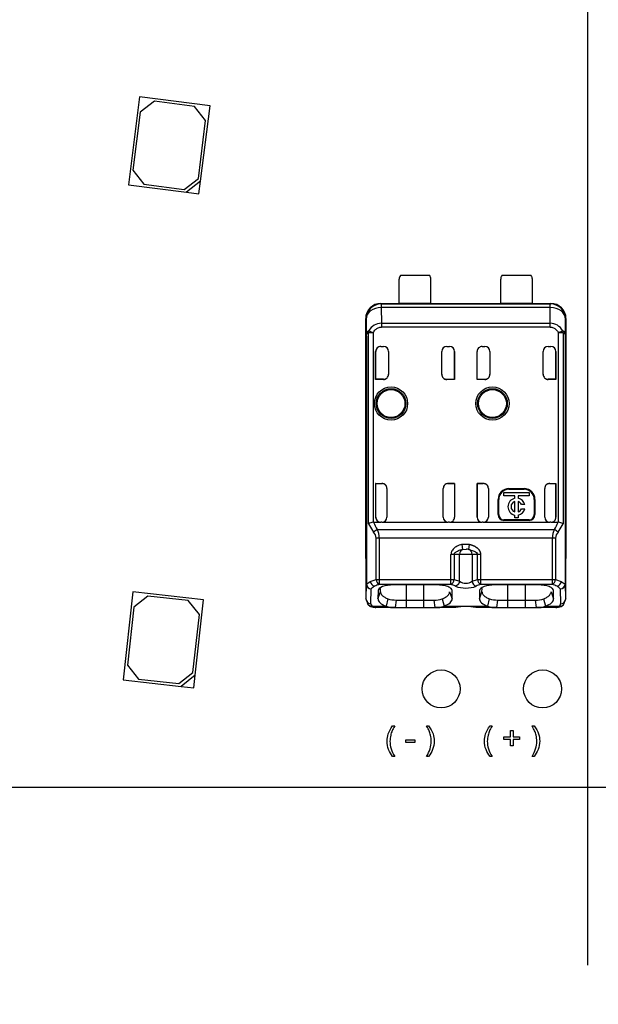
# Model space of a CAD drawing. Header units: millimetres. Extents: x 16 to 406, y 13 to 285.
# Tile 3 of 11: x 126 to 138, y 105 to 124. Entities that reach past the tile are written whole.
import ezdxf
from ezdxf.enums import TextEntityAlignment as Align
from ezdxf.lldxf.tags import DXFTag

# ---------------------------------------------------------------- set-up
doc = ezdxf.new("R2010")
doc.units = ezdxf.units.MM
for name, color, linetype in [('4010-411-12610_S', 7, 'Continuous'), ('Default', 7, 'Continuous'), ('LED_2835', 7, 'Continuous'), ('PCB_RDLED_315_EM', 7, 'Continuous')]:
    doc.layers.add(name, color=color, linetype=linetype)
doc.styles.add('SEACAD_Arial', font='arial.ttf')
tags = doc.linetypes.add('CENTER2', pattern=[28.575, 19.05, -3.175, 3.175, -3.175]).pattern_tags.tags
tags[10:11] = [DXFTag(74, 4), DXFTag(75, 0), DXFTag(340, '0'), DXFTag(46, 0.0), DXFTag(50, 0.0), DXFTag(44, 0.0), DXFTag(45, 0.0)]
tags[8:9] = [DXFTag(74, 4), DXFTag(75, 0), DXFTag(340, '0'), DXFTag(46, 0.0), DXFTag(50, 0.0), DXFTag(44, 0.0), DXFTag(45, 0.0)]
tags[6:7] = [DXFTag(74, 4), DXFTag(75, 0), DXFTag(340, '0'), DXFTag(46, 0.0), DXFTag(50, 0.0), DXFTag(44, 0.0), DXFTag(45, 0.0)]
tags[4:5] = [DXFTag(74, 4), DXFTag(75, 0), DXFTag(340, '0'), DXFTag(46, 0.0), DXFTag(50, 0.0), DXFTag(44, 0.0), DXFTag(45, 0.0)]
doc.dimstyles.new('ISO', dxfattribs={"dimtxt": 3.5, "dimasz": 3.5, "dimexe": 1.75, "dimexo": 0, "dimgap": 0.875, "dimtad": 1, "dimlfac": 2, "dimtxsty": 'SEACAD_Arial', "dimblk1": '_SE_FILLED', "dimblk2": '_SE_FILLED', "dimsah": 1, "dimcen": 1.75, "dimadec": 0, "dimazin": 0, "dimtfac": 0.5, "dimtdec": 3, "dimtmove": 0, "dimatfit": 3, "dimfxl": 1, "dimarcsym": 0})

# ---------------------------------------------------------------- blocks, each defined once
blk = doc.blocks.new('SEANNOT_GROUP6')
at = {"layer": 'Default', "color": 7, "linetype": 'CENTER2'}
blk.add_line((137.472, 268.361), (137.472, 105.461), dxfattribs=at)
blk = doc.blocks.new('SE1')
at = {"layer": '4010-411-12610_S', "color": 7, "linetype": 'Continuous'}
for p, q in [((134.359, 119.061), (133.784, 119.061)), ((136.359, 119.061), (135.784, 119.061)), ((133.759, 118.509), (133.759, 118.986)), ((134.384, 118.509), (134.384, 118.986)), ((135.759, 118.509), (135.759, 118.986)), ((136.384, 118.509), (136.384, 118.986)), ((133.397, 118.511), (133.759, 118.511)), ((133.397, 118.511), (133.397, 118.503)), ((133.404, 118.503), (133.397, 118.503)), ((133.405, 118.502), (133.404, 118.503)), ((133.405, 118.502), (133.405, 118.432)), ((133.405, 118.502), (136.738, 118.502)), ((134.384, 118.509), (133.759, 118.509)), ((134.384, 118.511), (135.759, 118.511)), ((136.384, 118.509), (135.759, 118.509)), ((136.384, 118.511), (136.747, 118.511)), ((136.739, 118.503), (136.738, 118.502)), ((136.738, 118.432), (136.738, 118.502)), ((136.739, 118.503), (136.747, 118.503)), ((136.747, 118.511), (136.747, 118.503)), ((133.405, 118.432), (133.408, 118.121)), ((136.738, 118.432), (133.405, 118.432)), ((136.735, 118.121), (136.738, 118.432)), ((133.097, 118.211), (133.097, 113.486)), ((133.105, 118.202), (133.097, 118.211)), ((133.105, 118.202), (133.108, 117.867)), ((133.408, 118.121), (133.408, 118.044)), ((133.408, 118.121), (136.735, 118.121)), ((136.735, 118.044), (136.735, 118.121)), ((137.035, 117.867), (137.038, 118.202)), ((137.047, 118.211), (137.038, 118.202)), ((137.047, 118.211), (137.047, 113.486)), ((133.154, 114.162), (133.154, 117.931)), ((133.244, 117.931), (133.154, 117.931)), ((133.161, 117.973), (133.166, 117.971)), ((133.166, 117.971), (133.244, 117.931)), ((133.244, 117.931), (133.244, 114.193)), ((136.735, 118.044), (133.408, 118.044)), ((136.982, 117.973), (136.9, 117.931)), ((136.989, 117.931), (136.9, 117.931)), ((136.9, 114.193), (136.9, 117.931)), ((136.989, 117.931), (136.989, 114.164)), ((133.108, 112.972), (133.108, 117.867)), ((133.111, 117.867), (133.108, 117.867)), ((133.111, 117.867), (133.111, 112.972)), ((137.035, 117.867), (137.032, 117.867)), ((137.032, 117.867), (137.032, 112.972)), ((137.035, 117.867), (137.035, 112.972)), ((133.294, 117.011), (133.294, 117.561)), ((133.295, 117.561), (133.294, 117.561)), ((133.295, 117.014), (133.295, 117.561)), ((133.394, 117.661), (133.447, 117.661)), ((133.547, 117.561), (133.547, 117.111)), ((134.597, 117.111), (134.597, 117.561)), ((134.697, 117.661), (134.749, 117.661)), ((134.849, 117.561), (134.849, 117.011)), ((134.849, 117.014), (134.849, 117.561)), ((134.849, 117.561), (134.849, 117.561)), ((135.294, 117.011), (135.294, 117.561)), ((135.295, 117.561), (135.294, 117.561)), ((135.295, 117.014), (135.295, 117.561)), ((135.394, 117.661), (135.447, 117.661)), ((135.547, 117.561), (135.547, 117.111)), ((136.597, 117.111), (136.597, 117.561)), ((136.697, 117.661), (136.749, 117.661)), ((136.849, 117.561), (136.849, 117.011)), ((136.849, 117.014), (136.849, 117.561)), ((136.849, 117.561), (136.849, 117.561)), ((133.295, 117.014), (133.294, 117.011)), ((133.447, 117.011), (133.294, 117.011)), ((133.447, 117.014), (133.295, 117.014)), ((133.447, 117.011), (133.447, 117.014)), ((134.697, 117.014), (134.849, 117.014)), ((134.697, 117.014), (134.697, 117.011)), ((134.849, 117.011), (134.697, 117.011)), ((134.849, 117.014), (134.849, 117.011)), ((135.295, 117.014), (135.294, 117.011)), ((135.447, 117.011), (135.294, 117.011)), ((135.295, 117.014), (135.447, 117.014)), ((135.447, 117.011), (135.447, 117.014)), ((136.849, 117.014), (136.697, 117.014)), ((136.697, 117.014), (136.697, 117.011)), ((136.849, 117.011), (136.697, 117.011)), ((136.849, 117.014), (136.849, 117.011)), ((133.294, 114.961), (133.294, 114.294)), ((133.294, 114.961), (133.417, 114.961)), ((133.295, 114.957), (133.294, 114.961)), ((133.295, 114.957), (133.42, 114.957)), ((133.295, 114.294), (133.295, 114.957)), ((133.42, 114.957), (133.417, 114.961)), ((133.517, 114.86), (133.517, 114.294)), ((134.627, 114.294), (134.627, 114.86)), ((134.723, 114.957), (134.727, 114.961)), ((134.849, 114.957), (134.723, 114.957)), ((134.727, 114.961), (134.849, 114.961)), ((134.849, 114.961), (134.849, 114.294)), ((134.849, 114.957), (134.849, 114.961)), ((134.849, 114.957), (134.849, 114.294)), ((135.294, 114.961), (135.294, 114.294)), ((135.294, 114.961), (135.417, 114.961)), ((135.295, 114.957), (135.294, 114.961)), ((135.42, 114.957), (135.295, 114.957)), ((135.295, 114.294), (135.295, 114.957)), ((135.42, 114.957), (135.417, 114.961)), ((135.517, 114.86), (135.517, 114.294)), ((135.824, 114.718), (135.824, 114.784)), ((135.824, 114.784), (136.318, 114.784)), ((135.922, 114.857), (136.222, 114.857)), ((135.922, 114.857), (135.922, 114.844)), ((135.922, 114.844), (136.222, 114.844)), ((136.222, 114.844), (136.222, 114.857)), ((136.318, 114.784), (136.318, 114.718)), ((136.627, 114.294), (136.627, 114.86)), ((136.723, 114.957), (136.727, 114.961)), ((136.723, 114.957), (136.849, 114.957)), ((136.727, 114.961), (136.849, 114.961)), ((136.849, 114.961), (136.849, 114.294)), ((136.849, 114.957), (136.849, 114.961)), ((136.849, 114.294), (136.849, 114.957)), ((135.708, 114.344), (135.708, 114.644)), ((135.722, 114.644), (135.708, 114.644)), ((135.722, 114.344), (135.722, 114.644)), ((136.037, 114.718), (135.824, 114.718)), ((136.037, 114.667), (136.037, 114.718)), ((136.037, 114.398), (136.037, 114.605)), ((136.318, 114.718), (136.104, 114.718)), ((136.104, 114.718), (136.104, 114.667)), ((136.104, 114.605), (136.104, 114.398)), ((136.435, 114.644), (136.422, 114.644)), ((136.422, 114.644), (136.422, 114.344)), ((136.435, 114.644), (136.435, 114.344)), ((136.234, 114.543), (136.171, 114.543)), ((136.171, 114.46), (136.234, 114.46)), ((133.294, 114.294), (133.295, 114.294)), ((134.849, 114.294), (134.849, 114.294)), ((135.294, 114.294), (135.295, 114.294)), ((135.708, 114.344), (135.722, 114.344)), ((136.322, 114.244), (135.822, 114.244)), ((135.822, 114.244), (135.822, 114.231)), ((136.322, 114.231), (135.822, 114.231)), ((136.037, 114.284), (136.037, 114.336)), ((136.104, 114.284), (136.037, 114.284)), ((136.104, 114.336), (136.104, 114.284)), ((136.322, 114.231), (136.322, 114.244)), ((136.422, 114.344), (136.435, 114.344)), ((136.849, 114.294), (136.849, 114.294)), ((133.154, 114.162), (133.254, 113.996)), ((133.253, 114.194), (133.394, 114.194)), ((133.325, 114.052), (136.818, 114.052)), ((133.417, 114.194), (133.394, 114.194)), ((133.417, 114.194), (134.727, 114.194)), ((134.749, 114.194), (134.727, 114.194)), ((134.749, 114.194), (135.394, 114.194)), ((135.417, 114.194), (135.394, 114.194)), ((135.417, 114.194), (136.727, 114.194)), ((136.749, 114.194), (136.727, 114.194)), ((136.749, 114.194), (136.891, 114.194)), ((136.89, 113.996), (136.989, 114.164)), ((136.9, 114.193), (136.891, 114.194)), ((133.301, 113.063), (133.301, 113.882)), ((133.364, 113.882), (133.301, 113.882)), ((136.779, 113.882), (133.364, 113.882)), ((133.364, 113.882), (133.364, 113.063)), ((136.842, 113.882), (136.779, 113.882)), ((136.779, 113.063), (136.779, 113.882)), ((136.842, 113.882), (136.842, 113.063)), ((135.143, 113.757), (135.001, 113.757)), ((135.016, 113.659), (135.001, 113.757)), ((135.016, 113.659), (135.078, 113.661)), ((135.078, 113.661), (135.086, 113.661)), ((135.128, 113.659), (135.143, 113.757)), ((135.128, 113.659), (135.239, 113.625)), ((133.097, 113.486), (133.101, 113.486)), ((133.101, 113.482), (133.101, 113.486)), ((133.101, 113.486), (133.101, 112.682)), ((134.779, 113.063), (134.779, 113.561)), ((134.842, 113.561), (134.779, 113.561)), ((134.948, 113.561), (134.842, 113.561)), ((134.842, 113.561), (134.842, 113.063)), ((134.948, 113.029), (134.948, 113.561)), ((135.195, 113.561), (134.948, 113.561)), ((135.195, 113.561), (135.195, 113.029)), ((135.301, 113.561), (135.195, 113.561)), ((135.364, 113.561), (135.301, 113.561)), ((135.301, 113.063), (135.301, 113.561)), ((135.364, 113.561), (135.364, 113.063)), ((137.042, 113.486), (137.042, 113.482)), ((137.042, 112.682), (137.042, 113.486)), ((137.042, 113.486), (137.047, 113.486)), ((133.188, 113.026), (133.301, 113.063)), ((133.301, 113.063), (133.364, 113.063)), ((133.364, 113.063), (134.779, 113.063)), ((133.364, 113.063), (133.364, 112.969)), ((134.779, 112.969), (134.779, 113.063)), ((134.779, 113.063), (134.842, 113.063)), ((134.842, 113.063), (134.948, 113.029)), ((135.195, 113.029), (135.301, 113.063)), ((135.301, 113.063), (135.364, 113.063)), ((135.364, 113.063), (136.779, 113.063)), ((135.364, 113.063), (135.364, 112.969)), ((136.779, 113.063), (136.842, 113.063)), ((136.779, 112.969), (136.779, 113.063)), ((136.842, 113.063), (136.955, 113.026)), ((133.108, 112.972), (133.101, 112.682)), ((133.108, 112.972), (133.111, 112.972)), ((133.111, 112.972), (133.188, 113.026)), ((133.201, 112.588), (133.208, 112.878)), ((133.342, 112.847), (133.34, 112.683)), ((134.779, 112.969), (133.364, 112.969)), ((133.39, 112.824), (133.391, 112.885)), ((134.496, 112.958), (133.646, 112.958)), ((133.897, 112.958), (133.897, 112.66)), ((134.247, 112.66), (134.247, 112.958)), ((134.803, 112.683), (134.802, 112.847)), ((135.342, 112.847), (135.34, 112.683)), ((136.779, 112.969), (135.364, 112.969)), ((135.39, 112.824), (135.391, 112.885)), ((136.496, 112.958), (135.646, 112.958)), ((135.897, 112.958), (135.897, 112.66)), ((136.247, 112.66), (136.247, 112.958)), ((136.803, 112.683), (136.802, 112.847)), ((136.935, 112.878), (136.942, 112.588)), ((136.955, 113.026), (137.032, 112.972)), ((137.032, 112.972), (137.035, 112.972)), ((137.042, 112.682), (137.035, 112.972)), ((133.127, 112.635), (133.101, 112.682)), ((133.34, 112.683), (133.39, 112.824)), ((133.535, 112.681), (133.499, 112.541)), ((133.696, 112.66), (133.676, 112.511)), ((133.696, 112.66), (133.897, 112.66)), ((133.897, 112.66), (133.897, 112.511)), ((133.897, 112.66), (134.247, 112.66)), ((134.247, 112.66), (134.447, 112.66)), ((134.247, 112.511), (134.247, 112.66)), ((134.467, 112.511), (134.447, 112.66)), ((134.606, 112.681), (134.642, 112.54)), ((134.753, 112.824), (134.803, 112.683)), ((135.34, 112.683), (135.39, 112.824)), ((135.535, 112.681), (135.499, 112.541)), ((135.696, 112.66), (135.676, 112.511)), ((135.696, 112.66), (135.897, 112.66)), ((135.897, 112.66), (136.247, 112.66)), ((135.897, 112.66), (135.897, 112.511)), ((136.247, 112.511), (136.247, 112.66)), ((136.247, 112.66), (136.447, 112.66)), ((136.467, 112.511), (136.447, 112.66)), ((136.606, 112.681), (136.642, 112.541)), ((136.753, 112.824), (136.803, 112.683)), ((137.042, 112.682), (137.016, 112.635)), ((133.127, 112.635), (133.126, 112.624)), ((133.222, 112.541), (133.5, 112.541)), ((133.676, 112.511), (133.3, 112.511)), ((133.676, 112.511), (133.897, 112.511)), ((133.897, 112.511), (134.247, 112.511)), ((134.247, 112.511), (134.467, 112.511)), ((134.861, 112.511), (134.467, 112.511)), ((134.643, 112.541), (135.5, 112.541)), ((134.875, 112.511), (134.861, 112.511)), ((135.282, 112.51), (135.269, 112.511)), ((135.676, 112.511), (135.282, 112.511)), ((135.676, 112.511), (135.897, 112.511)), ((135.897, 112.511), (136.247, 112.511)), ((136.247, 112.511), (136.467, 112.511)), ((136.844, 112.511), (136.467, 112.511)), ((136.643, 112.541), (136.922, 112.541))]:
    blk.add_line(p, q, dxfattribs=at)
for centre, radius in [((133.597, 116.536), 0.328), ((133.597, 116.536), 0.293), ((133.597, 116.536), 0.276), ((133.597, 116.536), 0.275), ((135.597, 116.536), 0.328), ((135.597, 116.536), 0.293), ((135.597, 116.536), 0.276), ((135.597, 116.536), 0.275)]:
    blk.add_circle(centre, radius, dxfattribs=at)
for centre, radius, start, end in [((133.884, 118.986), 0.125, 143.1301, 180), ((134.259, 118.986), 0.125, 0, 36.8699), ((135.884, 118.986), 0.125, 143.1301, 180), ((136.259, 118.986), 0.125, 0, 36.8699), ((133.405, 118.202), 0.3, 90.0044, 179.9972), ((136.738, 118.202), 0.3, 0.004, 89.9956), ((133.414, 117.83), 0.291, 91.2569, 150.5251), ((136.729, 117.83), 0.291, 29.4844, 88.8126), ((133.262, 117.934), 0.108, 158.8079, 181.9904), ((136.883, 117.935), 0.107, 357.689, 21.1832), ((133.447, 117.561), 0.1, 0, 90), ((134.697, 117.561), 0.1, 90, 180), ((135.447, 117.561), 0.1, 0, 90), ((136.697, 117.561), 0.1, 90, 180), ((135.922, 114.644), 0.213, 90, 180), ((135.922, 114.644), 0.2, 90, 180), ((136.222, 114.644), 0.213, 0, 90), ((136.222, 114.644), 0.2, 0, 90), ((136.071, 114.501), 0.169, 101.3273, 258.6727), ((136.071, 114.501), 0.108, 107.7847, 252.2153), ((136.071, 114.501), 0.169, 14.2042, 78.6727), ((136.071, 114.501), 0.108, 22.432, 72.2153), ((136.071, 114.501), 0.108, 287.7847, 337.568), ((136.071, 114.501), 0.169, 281.3273, 345.7958), ((135.822, 114.344), 0.113, 180, 270), ((135.822, 114.344), 0.1, 180, 270), ((136.322, 114.344), 0.113, 270, 360), ((136.322, 114.344), 0.1, 270, 0), ((133.267, 113.981), 0.214, 96.3279, 121.9726), ((133.902, 114.437), 0.693, 200.5133, 213.6746), ((132.949, 113.877), 0.415, 0.6971, 24.9695), ((137.19, 113.878), 0.411, 154.9096, 179.4245), ((136.241, 114.437), 0.693, 326.3247, 339.4849), ((136.741, 113.881), 0.188, 37.5468, 65.6336), ((136.867, 113.939), 0.256, 61.4654, 82.6325), ((133.119, 113.873), 0.183, 3.0093, 42.3193), ((137.023, 113.874), 0.181, 137.489, 177.1839), ((135.093, 113.327), 0.334, 84.1343, 91.3005), ((133.425, 113.077), 0.125, 186.8293, 240.7266), ((134.718, 113.077), 0.125, 299.2767, 353.1684), ((135.425, 113.077), 0.125, 186.8284, 240.7273), ((136.718, 113.077), 0.125, 299.2716, 353.1726), ((133.214, 112.982), 0.103, 185.0488, 266.9914), ((133.302, 113.043), 0.115, 188.6128, 254.6201), ((133.348, 112.776), 0.173, 116.1713, 143.8588), ((133.491, 112.519), 0.467, 105.762, 117.932), ((134.648, 112.506), 0.481, 63.0574, 74.1819), ((135.072, 113.456), 0.561, 248.5184, 291.4817), ((135.072, 113.203), 0.213, 234.702, 305.2981), ((135.309, 113.046), 0.116, 188.5939, 253.7237), ((136.652, 112.519), 0.467, 62.0828, 74.2359), ((136.841, 113.043), 0.116, 285.4661, 351.313), ((136.795, 112.776), 0.173, 36.1301, 63.8376), ((136.929, 112.982), 0.103, 273.1146, 354.8365), ((133.199, 112.685), 0.0975, 182.0087, 271.5161), ((133.69, 113.224), 0.564, 254.1985, 270.6687), ((134.463, 113.151), 0.491, 268.1004, 287.046), ((135.69, 113.224), 0.564, 254.1984, 270.6678), ((136.463, 113.151), 0.491, 268.1011, 287.0483), ((136.944, 112.685), 0.0975, 268.4846, 357.9947), ((133.21, 112.623), 0.0836, 179.2963, 278.1629), ((133.268, 112.691), 0.173, 235.1976, 270.9259), ((133.651, 112.891), 0.381, 246.7079, 273.8541), ((134.492, 112.894), 0.384, 266.2579, 293.1838), ((135.072, 111.539), 0.992, 78.5509, 101.4751), ((135.651, 112.891), 0.382, 246.7298, 273.8484), ((136.492, 112.894), 0.384, 266.2754, 293.2153), ((136.867, 112.703), 0.187, 270.1952, 305.2866)]:
    blk.add_arc(centre, radius, start, end, dxfattribs=at)
for centre, major_axis, ratio, start_param, end_param in [((133.397, 118.211), (0.212, -0.212), 0.999924, 2.356207, 3.926956), ((136.747, 118.211), (-0.212, -0.212), 0.999924, 2.35623, 3.926978), ((133.405, 118.202), (0.3, 0.003), 0.766027, 1.562157, 3.128038), ((136.738, 118.202), (0.3, -0.003), 0.766027, 0.013567, 1.579437), ((133.394, 117.561), (0.1, 0), 0.999994, 1.570796, 3.141593), ((133.395, 117.561), (0.1, 0), 0.999994, 1.57081, 3.141593), ((134.749, 117.561), (-0.1, 0), 0.999994, 3.141593, 4.712389), ((134.749, 117.561), (-0.1, 0), 0.999994, 3.141593, 4.712389), ((135.394, 117.561), (0.1, 0), 0.999994, 1.570796, 3.141593), ((135.395, 117.561), (0.1, 0), 0.999994, 1.570796, 3.141593), ((136.749, 117.561), (-0.1, 0), 0.999994, 3.141593, 4.712389), ((136.749, 117.561), (-0.1, 0), 0.999994, 3.141593, 4.712375), ((133.447, 117.114), (0, 0.1), 0.999848, 3.141592, 4.712389), ((134.697, 117.114), (0, 0.1), 0.999848, 1.570796, 3.141593), ((135.447, 117.114), (0, 0.1), 0.999848, 3.141592, 4.712389), ((136.697, 117.114), (0, 0.1), 0.999848, 1.570796, 3.141601), ((133.447, 117.111), (0, 0.1), 0.999848, 3.141592, 4.712389), ((134.697, 117.111), (0, 0.1), 0.999848, 1.570796, 3.141593), ((135.447, 117.111), (0, 0.1), 0.999848, 3.141592, 4.712389), ((136.697, 117.111), (0, 0.1), 0.999848, 1.570796, 3.141601), ((133.417, 114.861), (0.0707, -0.0707), 0.999695, 0.785246, 2.356347), ((133.42, 114.857), (0.0707, -0.0707), 0.999695, 1.570796, 2.356347), ((134.727, 114.861), (-0.0707, -0.0707), 0.999695, 3.926838, 5.497939), ((134.723, 114.857), (-0.0707, -0.0707), 0.999695, 3.926838, 4.712389), ((135.417, 114.861), (0.0707, -0.0707), 0.999695, 0.785246, 2.356347), ((135.42, 114.857), (0.0707, -0.0707), 0.999695, 1.570796, 2.356347), ((136.727, 114.861), (-0.0707, -0.0707), 0.999695, 3.926839, 5.497939), ((136.723, 114.857), (-0.0707, -0.0707), 0.999695, 3.932239, 4.712389), ((133.394, 114.294), (0.1, 0), 0.999994, 3.141593, 4.712389), ((133.395, 114.294), (0.1, 0), 0.999994, 3.141593, 4.712389), ((133.417, 114.294), (0.1, 0), 0.999848, 4.712389, 6.283185), ((134.727, 114.294), (-0.1, 0), 0.999848, 0, 1.570796), ((134.749, 114.294), (-0.1, 0), 0.999994, 1.570796, 3.141593), ((134.749, 114.294), (-0.1, 0), 0.999994, 1.570796, 3.141593), ((135.394, 114.294), (0.1, 0), 0.999994, 3.141593, 4.712389), ((135.395, 114.294), (0.1, 0), 0.999994, 3.141593, 4.712389), ((135.417, 114.294), (0.1, 0), 0.999848, 4.712389, 6.283185), ((136.727, 114.294), (-0.1, 0), 0.999848, 0, 1.570796), ((136.749, 114.294), (-0.1, 0), 0.999994, 1.570796, 3.141593), ((136.749, 114.294), (-0.1, 0), 0.999994, 1.570796, 3.141593), ((135.031, 113.561), (0, -0.1), 0.821429, 3.324107, 4.712389), ((135.113, 113.561), (0, 0.1), 0.821429, 4.712389, 6.100671), ((133.397, 113.486), (0.3, 0), 0.999962, 3.141593, 3.453003), ((133.208, 112.972), (0.1, -0.0024), 0.939661, 3.166998, 4.734915), ((135.67, 112.847), (-0.469, 0), 0.34202, -0.859272, -0.576897), ((136.935, 112.972), (0.1, 0.0024), 0.939661, 4.689874, 6.257729), ((133.652, 112.586), (0.45, 0), 0.34204, 3.132956, 3.443098), ((133.3, 112.611), (0, -0.1), 0.754543, 6.081998, 6.283069), ((136.844, 112.611), (0, 0.1), 0.754543, 3.141545, 3.42208), ((136.491, 112.587), (-0.451, 0), 0.342128, 2.840825, 3.150345), ((136.922, 112.635), (-0.074, 0.0672), 0.8975, 2.254597, 3.122934), ((136.922, 112.635), (-0.074, 0.0672), 0.8975, 3.122934, 3.932999)]:
    blk.add_ellipse(centre, major_axis=major_axis, ratio=ratio, start_param=start_param, end_param=end_param, dxfattribs=at)
for points, degree, knots in [([(133.161, 117.973), (133.158, 117.972), (133.149, 117.967), (133.138, 117.958), (133.128, 117.948), (133.121, 117.938), (133.116, 117.925), (133.112, 117.909), (133.109, 117.889), (133.109, 117.875), (133.108, 117.867)], 3, [0, 0, 0, 0, 0.103499, 0.29232, 0.407301, 0.532909, 0.64319, 0.751757, 0.866674, 1, 1, 1, 1]), ([(133.111, 117.867), (133.111, 117.871), (133.112, 117.884), (133.114, 117.897), (133.117, 117.906), (133.12, 117.913), (133.127, 117.922), (133.139, 117.928), (133.15, 117.93), (133.154, 117.931)], 3, [0, 0, 0, 0, 0.082466, 0.249738, 0.305201, 0.359595, 0.470754, 0.837658, 1, 1, 1, 1]), ([(136.982, 117.973), (136.989, 117.97), (137.001, 117.963), (137.014, 117.949), (137.025, 117.934), (137.033, 117.907), (137.034, 117.881), (137.035, 117.867)], 3, [0, 0, 0, 0, 0.22116, 0.406893, 0.558337, 0.7658, 1, 1, 1, 1]), ([(136.989, 117.931), (136.992, 117.93), (137.004, 117.928), (137.016, 117.923), (137.024, 117.913), (137.026, 117.906), (137.029, 117.898), (137.031, 117.888), (137.032, 117.875), (137.032, 117.869), (137.032, 117.867)], 3, [0, 0, 0, 0, 0.139359, 0.528699, 0.63957, 0.693828, 0.749169, 0.871848, 0.954914, 1, 1, 1, 1]), ([(135.001, 113.757), (134.99, 113.755), (134.961, 113.749), (134.908, 113.73), (134.846, 113.692), (134.803, 113.642), (134.787, 113.602), (134.781, 113.578), (134.78, 113.566), (134.779, 113.561)], 3, [0, 0, 0, 0, 0.100643, 0.277927, 0.536152, 0.773195, 0.8851, 0.944575, 1, 1, 1, 1]), ([(134.842, 113.561), (134.843, 113.564), (134.844, 113.571), (134.85, 113.585), (134.864, 113.6), (134.884, 113.614), (134.922, 113.635), (134.966, 113.651), (135.003, 113.657), (135.016, 113.659)], 3, [0, 0, 0, 0, 0.043186, 0.098981, 0.205363, 0.325965, 0.45185, 0.820133, 1, 1, 1, 1]), ([(135.143, 113.757), (135.237, 113.739), (135.298, 113.686), (135.358, 113.634), (135.364, 113.561)], 2, [0, 0, 0, 0.5, 0.5, 1, 1, 1]), ([(135.239, 113.625), (135.255, 113.617), (135.269, 113.608), (135.293, 113.586), (135.301, 113.574), (135.301, 113.561)], 3, [0, 0, 0, 0, 0.5, 0.5, 1, 1, 1, 1]), ([(133.646, 112.958), (133.568, 112.958), (133.488, 112.946), (133.375, 112.905), (133.343, 112.875), (133.341, 112.847)], 3, [0, 0, 0, 0, 0.5, 0.5, 1, 1, 1, 1]), ([(134.802, 112.847), (134.802, 112.86), (134.795, 112.874), (134.767, 112.901), (134.745, 112.913), (134.687, 112.935), (134.651, 112.944), (134.576, 112.955), (134.535, 112.958), (134.496, 112.958)], 3, [0, 0, 0, 0, 0.25, 0.25, 0.5, 0.5, 0.75, 0.75, 1, 1, 1, 1]), ([(135.646, 112.958), (135.568, 112.958), (135.488, 112.946), (135.375, 112.905), (135.343, 112.875), (135.341, 112.847)], 3, [0, 0, 0, 0, 0.5, 0.5, 1, 1, 1, 1]), ([(136.802, 112.847), (136.802, 112.86), (136.795, 112.874), (136.767, 112.901), (136.745, 112.913), (136.687, 112.935), (136.651, 112.944), (136.576, 112.955), (136.535, 112.958), (136.496, 112.958)], 3, [0, 0, 0, 0, 0.25, 0.25, 0.5, 0.5, 0.75, 0.75, 1, 1, 1, 1]), ([(133.39, 112.824), (133.391, 112.817), (133.391, 112.804), (133.399, 112.784), (133.411, 112.766), (133.433, 112.742), (133.47, 112.713), (133.514, 112.692), (133.536, 112.681)], 3, [0, 0, 0, 0, 0.129424, 0.256929, 0.382523, 0.506216, 0.751084, 1, 1, 1, 1]), ([(134.607, 112.681), (134.618, 112.686), (134.64, 112.697), (134.67, 112.714), (134.698, 112.733), (134.721, 112.753), (134.739, 112.775), (134.751, 112.799), (134.752, 112.816), (134.753, 112.824)], 3, [0, 0, 0, 0, 0.119189, 0.246257, 0.381214, 0.524065, 0.674813, 0.833458, 1, 1, 1, 1]), ([(135.39, 112.824), (135.391, 112.817), (135.391, 112.804), (135.399, 112.784), (135.411, 112.766), (135.433, 112.742), (135.47, 112.713), (135.514, 112.692), (135.536, 112.681)], 3, [0, 0, 0, 0, 0.129424, 0.256929, 0.382523, 0.506216, 0.751084, 1, 1, 1, 1]), ([(136.607, 112.681), (136.618, 112.686), (136.64, 112.697), (136.67, 112.714), (136.698, 112.733), (136.721, 112.753), (136.739, 112.775), (136.751, 112.799), (136.752, 112.816), (136.753, 112.824)], 3, [0, 0, 0, 0, 0.119175, 0.246235, 0.381187, 0.524038, 0.67479, 0.833445, 1, 1, 1, 1]), ([(136.922, 112.541), (136.918, 112.536), (136.91, 112.527), (136.893, 112.518), (136.872, 112.512), (136.853, 112.511), (136.844, 112.511)], 3, [0, 0, 0, 0, 0.227998, 0.471255, 0.728745, 1, 1, 1, 1])]:
    blk.add_open_spline(points, degree=degree, knots=knots, dxfattribs=at)
for points in [[(133.244, 117.931), (133.258, 117.956), (133.289, 117.998), (133.344, 118.034), (133.386, 118.044), (133.408, 118.044)], [(136.735, 118.044), (136.758, 118.043), (136.801, 118.034), (136.855, 117.996), (136.886, 117.955), (136.9, 117.931)], [(133.341, 112.683), (133.341, 112.627), (133.398, 112.578), (133.5, 112.541)], [(134.643, 112.541), (134.746, 112.579), (134.803, 112.627), (134.802, 112.683)], [(135.341, 112.683), (135.341, 112.627), (135.398, 112.578), (135.5, 112.541)], [(136.643, 112.541), (136.746, 112.579), (136.803, 112.627), (136.802, 112.683)], [(133.3, 112.511), (133.264, 112.511), (133.238, 112.519), (133.222, 112.541)]]:
    blk.add_open_spline(points, degree=3, dxfattribs=at)
for points, weights in [([(133.254, 113.996), (133.271, 114.019), (133.296, 114.039), (133.325, 114.052)], [1.03238197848, 0.973672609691, 0.994794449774, 1.09574749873]), ([(134.948, 113.029), (134.94, 112.981), (134.908, 112.944), (134.866, 112.935)], [1.12803189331, 0.957317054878, 0.957322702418, 1.12804883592])]:
    blk.add_rational_spline(points, weights, degree=3, dxfattribs=at)
at = {"layer": 'LED_2835', "color": 7, "linetype": 'Continuous'}
for p, q in [((128.64, 122.585), (128.421, 120.849)), ((130.029, 122.41), (128.64, 122.585)), ((128.931, 122.498), (128.652, 122.281)), ((129.725, 122.398), (128.931, 122.498)), ((129.942, 122.118), (129.725, 122.398)), ((129.841, 120.922), (130.029, 122.41)), ((128.652, 122.281), (128.508, 121.14)), ((129.798, 120.977), (129.942, 122.118)), ((128.508, 121.14), (128.724, 120.861)), ((128.421, 120.849), (129.562, 120.705)), ((128.724, 120.861), (129.518, 120.761)), ((129.518, 120.761), (129.798, 120.977)), ((129.841, 120.922), (129.562, 120.705)), ((129.81, 120.674), (129.841, 120.922)), ((129.562, 120.705), (129.81, 120.674)), ((128.509, 112.822), (128.315, 111.083)), ((129.901, 112.667), (128.509, 112.822)), ((128.802, 112.739), (128.526, 112.519)), ((129.597, 112.651), (128.802, 112.739)), ((129.818, 112.375), (129.597, 112.651)), ((129.735, 111.176), (129.901, 112.667)), ((128.526, 112.519), (128.398, 111.376)), ((129.69, 111.232), (129.818, 112.375)), ((128.398, 111.376), (128.619, 111.1)), ((128.619, 111.1), (129.414, 111.011)), ((129.414, 111.011), (129.69, 111.232)), ((129.735, 111.176), (129.458, 110.956)), ((129.707, 110.928), (129.735, 111.176)), ((128.315, 111.083), (129.458, 110.956)), ((129.458, 110.956), (129.707, 110.928))]:
    blk.add_line(p, q, dxfattribs=at)
at = {"layer": 'PCB_RDLED_315_EM', "color": 7, "linetype": 'Continuous'}
for p, q in [((133.629, 110.176), (133.669, 110.176)), ((134.298, 110.176), (134.338, 110.176)), ((135.549, 110.176), (135.589, 110.176)), ((136.378, 110.176), (136.418, 110.176)), ((135.824, 109.908), (135.824, 109.96)), ((135.824, 109.96), (135.95, 109.96)), ((135.95, 109.96), (135.95, 110.086)), ((135.95, 110.086), (136.003, 110.086)), ((136.003, 110.086), (136.003, 109.96)), ((136.003, 109.96), (136.129, 109.96)), ((136.129, 109.96), (136.129, 109.908)), ((133.89, 109.848), (133.89, 109.905)), ((133.89, 109.905), (134.064, 109.905)), ((134.064, 109.848), (133.89, 109.848)), ((134.064, 109.905), (134.064, 109.848)), ((135.95, 109.908), (135.824, 109.908)), ((135.95, 109.782), (135.95, 109.908)), ((136.003, 109.782), (135.95, 109.782)), ((136.129, 109.908), (136.003, 109.908)), ((136.003, 109.908), (136.003, 109.782)), ((133.669, 109.576), (133.629, 109.576)), ((134.338, 109.576), (134.298, 109.576)), ((135.589, 109.576), (135.549, 109.576)), ((136.418, 109.576), (136.378, 109.576)), ((148.668, 108.961), (126.275, 108.961))]:
    blk.add_line(p, q, dxfattribs=at)
for centre in [(134.585, 110.907), (136.585, 110.907)]:
    blk.add_circle(centre, 0.375, dxfattribs=at)
for points, knots in [([(133.629, 109.576), (133.598, 109.615), (133.572, 109.66), (133.529, 109.765), (133.519, 109.82), (133.519, 109.925), (133.526, 109.973), (133.542, 110.018), (133.561, 110.071), (133.59, 110.124), (133.629, 110.176)], [0, 0, 0, 0, 0.251432, 0.251432, 0.502863, 0.502863, 0.723036, 0.723036, 0.723036, 1, 1, 1, 1]), ([(133.669, 110.176), (133.644, 110.132), (133.627, 110.101), (133.619, 110.083), (133.607, 110.054), (133.597, 110.024), (133.59, 109.993), (133.581, 109.954), (133.576, 109.915), (133.576, 109.775), (133.607, 109.675), (133.669, 109.576)], [0, 0, 0, 0, 0.165112, 0.165112, 0.165112, 0.314124, 0.314124, 0.314124, 0.507307, 0.507307, 1, 1, 1, 1]), ([(134.298, 109.576), (134.36, 109.675), (134.39, 109.775), (134.39, 109.915), (134.386, 109.953), (134.377, 109.992), (134.37, 110.023), (134.361, 110.053), (134.348, 110.082), (134.34, 110.101), (134.323, 110.132), (134.298, 110.176)], [0, 0, 0, 0, 0.492697, 0.492697, 0.684384, 0.684384, 0.684384, 0.833404, 0.833404, 0.833404, 1, 1, 1, 1]), ([(134.338, 110.176), (134.377, 110.124), (134.406, 110.071), (134.425, 110.018), (134.441, 109.973), (134.449, 109.925), (134.449, 109.82), (134.438, 109.765), (134.416, 109.713), (134.395, 109.661), (134.369, 109.615), (134.338, 109.576)], [0, 0, 0, 0, 0.276789, 0.276789, 0.276789, 0.5008, 0.5008, 0.756615, 0.756615, 0.756615, 1, 1, 1, 1]), ([(135.549, 109.576), (135.518, 109.615), (135.492, 109.66), (135.449, 109.765), (135.438, 109.82), (135.438, 109.925), (135.446, 109.973), (135.462, 110.018), (135.481, 110.071), (135.51, 110.124), (135.549, 110.176)], [0, 0, 0, 0, 0.251432, 0.251432, 0.502863, 0.502863, 0.723036, 0.723036, 0.723036, 1, 1, 1, 1]), ([(135.589, 110.176), (135.564, 110.132), (135.547, 110.101), (135.539, 110.083), (135.527, 110.054), (135.517, 110.024), (135.51, 109.993), (135.501, 109.954), (135.496, 109.915), (135.496, 109.775), (135.527, 109.675), (135.589, 109.576)], [0, 0, 0, 0, 0.165112, 0.165112, 0.165112, 0.314124, 0.314124, 0.314124, 0.507307, 0.507307, 1, 1, 1, 1]), ([(136.378, 109.576), (136.44, 109.675), (136.471, 109.775), (136.471, 109.915), (136.466, 109.953), (136.457, 109.992), (136.45, 110.023), (136.44, 110.053), (136.428, 110.082), (136.42, 110.101), (136.403, 110.132), (136.378, 110.176)], [0, 0, 0, 0, 0.492789, 0.492789, 0.684512, 0.684512, 0.684512, 0.833378, 0.833378, 0.833378, 1, 1, 1, 1]), ([(136.418, 110.176), (136.457, 110.124), (136.486, 110.071), (136.505, 110.018), (136.521, 109.973), (136.529, 109.925), (136.529, 109.82), (136.518, 109.765), (136.497, 109.713), (136.475, 109.66), (136.449, 109.615), (136.418, 109.576)], [0, 0, 0, 0, 0.276859, 0.276859, 0.276859, 0.500765, 0.500765, 0.75646, 0.75646, 0.75646, 1, 1, 1, 1])]:
    blk.add_open_spline(points, degree=3, knots=knots, dxfattribs=at)
blk = doc.blocks.new('DMBLK1')
at = {"layer": 'Default', "linetype": 'Continuous'}
for points in [[(28.347, 261.361), (29.514, 261.361), (28.931, 264.861)], [(28.347, 112.461), (28.931, 108.961), (29.514, 112.461)]]:
    blk.add_hatch(color=7, dxfattribs=at).paths.add_polyline_path(points)
at = {"layer": 'Default', "color": 7, "linetype": 'Continuous'}
for p, q in [((137.472, 264.861), (27.181, 264.861)), ((28.931, 264.861), (28.931, 108.961)), ((137.472, 108.961), (27.181, 108.961))]:
    blk.add_line(p, q, dxfattribs=at)
at = {"layer": 'Default', "color": 7, "linetype": 'Continuous', "style": 'SEACAD_Arial'}
for s, p in [('±0,5', (24.556, 189.193)), ('311,8', (24.556, 175.117))]:
    blk.add_text(s, height=3.5, rotation=90, dxfattribs=at).set_placement(p, align=Align.TOP_LEFT)
blk = doc.blocks.new('_SE_FILLED')
at = {"color": 0}
blk.add_line((0, 0), (-1, 0), dxfattribs=at)
blk.add_solid([(0, 0), (-1, -0.1665), (-1, 0.1665), (0, 0)], dxfattribs=at)
blk = doc.blocks.new('DMBLK2')
at = {"layer": 'Default', "linetype": 'Continuous'}
for points in [[(86.722, 83.779), (86.722, 84.946), (83.222, 84.362)], [(188.222, 83.779), (191.722, 84.362), (188.222, 84.946)]]:
    blk.add_hatch(color=7, dxfattribs=at).paths.add_polyline_path(points)
at = {"layer": 'Default', "color": 7, "linetype": 'Continuous'}
for p, q in [((83.222, 140.161), (83.222, 82.612)), ((191.722, 140.161), (191.722, 82.612)), ((83.222, 84.362), (191.722, 84.362))]:
    blk.add_line(p, q, dxfattribs=at)
at = {"layer": 'Default', "color": 7, "linetype": 'Continuous', "style": 'SEACAD_Arial'}
for s, p in [('±0,3', (137.7, 88.737)), ('217', (127.733, 88.737))]:
    blk.add_text(s, height=3.5, dxfattribs=at).set_placement(p, align=Align.TOP_LEFT)

msp = doc.modelspace()

# ---------------------------------------------------------------- block references
at = {"layer": 'Default'}
for name in ['SEANNOT_GROUP6', 'SE1']:
    msp.add_blockref(name, (0, 0), dxfattribs=at)

# ---------------------------------------------------------------- dimensions: what is measured, and where the dimension line sits
at = {"layer": 'Default', "color": 7, "linetype": 'Continuous'}
for base, p1, p2, angle, text, picture, middle in [((28.9307, 264.8605), (137.4716, 264.8605), (137.4716, 108.9605), 270, '\\A1;<> ±0,5', 'DMBLK1', (28.9307, 186.9105)), ((83.2216, 84.3622), (83.2216, 140.1605), (191.7216, 140.1605), 0, '\\A1;<> ±0,3', 'DMBLK2', (137.4716, 84.3622))]:
    dim = msp.add_linear_dim(base=base, p1=p1, p2=p2, angle=angle, text=text, dimstyle='ISO', dxfattribs=at)
    dim.commit()
    dim.dimension.update_dxf_attribs({"geometry": picture, "text_midpoint": middle, "dimtype": 161})

doc.saveas('drawing.dxf')
